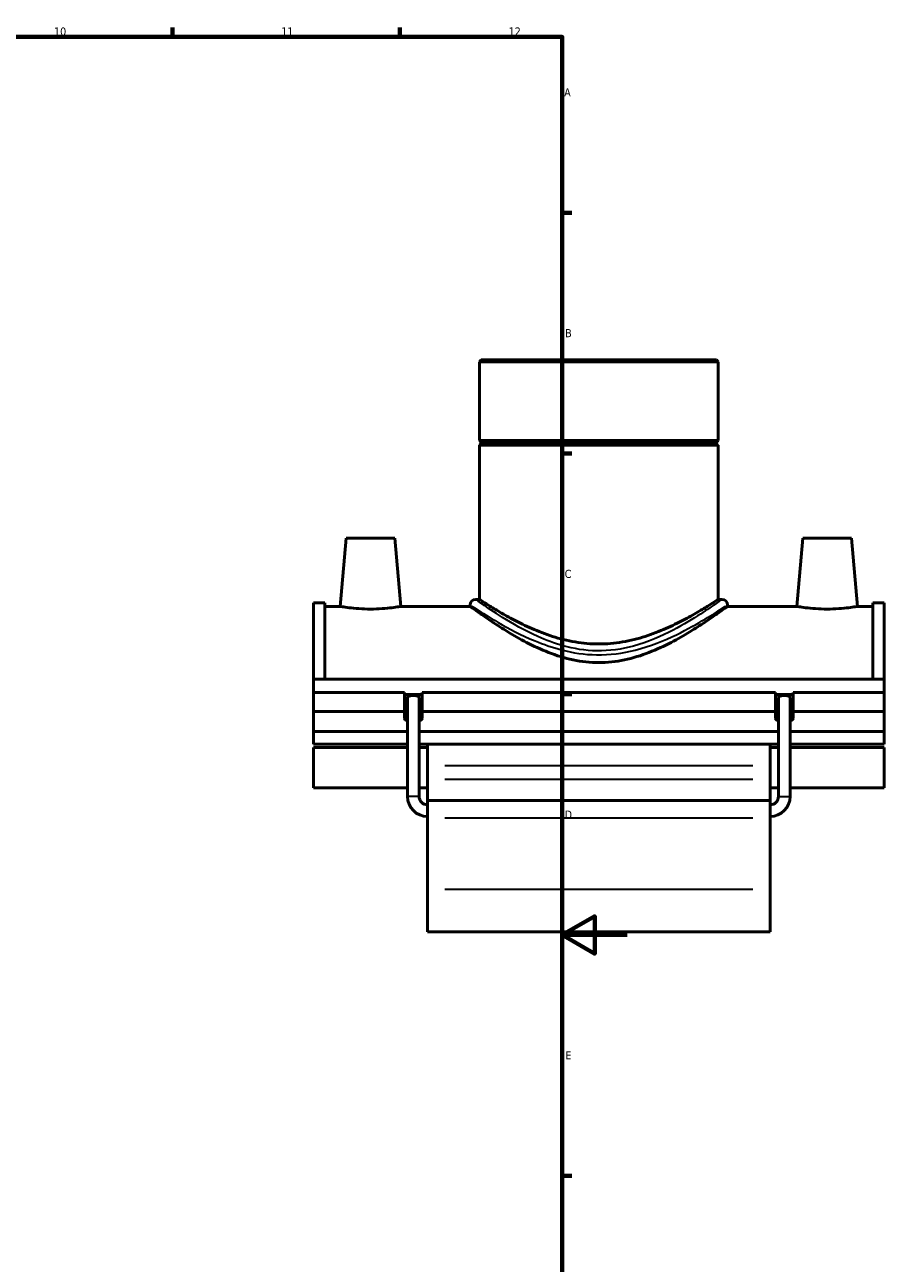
# Model space of a CAD drawing. Header units: millimetres. Extents: x -15 to 1062, y -217 to 1281.
# Tile 6 of 8: x 655 to 920, y 196 to 578. Entities that reach past the tile are written whole.
import ezdxf

# ---------------------------------------------------------------- set-up
doc = ezdxf.new("R2010")
doc.units = ezdxf.units.MM
for name, color, linetype, lineweight in [('Border (ISO)', 7, 'Continuous', 70), ('Visible (ISO)', 7, 'Continuous', 50), ('Visible Narrow (ISO)', 7, 'Continuous', 35)]:
    doc.layers.add(name, color=color, linetype=linetype, lineweight=lineweight)
doc.styles.add('Note Text (ISO)', font='tahoma.ttf')

# ---------------------------------------------------------------- blocks, each defined once
blk = doc.blocks.new('Borders Default Border')
at = {"layer": 'Border (ISO)'}
for p, q in [((700.83, 574), (700.83, 576.9)), ((770.92, 574), (770.92, 576.9)), ((821, 519.75), (823.9, 519.75)), ((821, 445.5), (823.9, 445.5)), ((821, 371.25), (823.9, 371.25)), ((821, 222.75), (823.9, 222.75))]:
    blk.add_line(p, q, dxfattribs=at)
at = {"layer": 'Border (ISO)', "flags": 128}
for points in [[(20, 20), (20, 574), (821, 574), (821, 20), (20, 20)], [(841, 297), (821, 297), (831, 302.77), (831, 291.23), (821, 297)]]:
    blk.add_lwpolyline(points, dxfattribs=at)
at = {"layer": 'Border (ISO)', "color": 232, "true_color": 0xca0064, "char_height": 2.5, "attachment_point": 7, "style": 'Note Text (ISO)'}
for s, insert in [('10', (664.29, 574.35)), ('11', (734.37, 574.4)), ('12', (804.46, 574.4)), ('A', (821.59, 555.62)), ('B', (821.89, 481.37)), ('C', (821.73, 407.08)), ('D', (821.73, 332.88)), ('E', (821.94, 258.63))]:
    blk.add_mtext(s, dxfattribs=dict(at, insert=insert))

msp = doc.modelspace()

# ---------------------------------------------------------------- linework, layer by layer
at = {"layer": 'Visible (ISO)'}
for p, q in [((795.996, 474.352), (795.43, 473.786)), ((869.082, 473.786), (795.43, 473.786)), ((795.43, 473.786), (795.43, 449.519)), ((795.996, 474.352), (868.516, 474.352)), ((868.516, 474.352), (869.082, 473.786)), ((869.082, 473.786), (869.082, 449.519)), ((795.43, 449.519), (869.082, 449.519)), ((795.93, 449.019), (795.43, 449.519)), ((795.93, 448.519), (795.43, 448.019)), ((869.082, 448.019), (795.43, 448.019)), ((795.43, 448.019), (795.43, 400.512)), ((795.93, 449.019), (868.582, 449.019)), ((795.93, 449.019), (795.93, 448.519)), ((868.582, 448.519), (795.93, 448.519)), ((868.582, 449.019), (869.082, 449.519)), ((868.582, 449.019), (868.582, 448.519)), ((868.582, 448.519), (869.082, 448.019)), ((869.082, 448.019), (869.082, 400.512)), ((754.356, 419.352), (752.519, 398.352)), ((754.356, 419.352), (769.356, 419.352)), ((769.356, 419.352), (771.193, 398.352)), ((895.156, 419.352), (893.319, 398.352)), ((910.156, 419.352), (895.156, 419.352)), ((910.156, 419.352), (911.993, 398.352)), ((744.256, 375.94), (744.256, 399.432)), ((747.776, 399.432), (744.256, 399.432)), ((747.776, 399.432), (747.776, 375.94)), ((747.776, 398.352), (752.519, 398.352)), ((771.193, 398.352), (792.597, 398.352)), ((792.597, 398.813), (792.597, 398.352)), ((795.43, 400.512), (794.296, 400.512)), ((870.215, 400.512), (869.082, 400.512)), ((871.915, 398.813), (871.915, 398.352)), ((871.915, 398.352), (893.319, 398.352)), ((911.993, 398.352), (916.736, 398.352)), ((916.736, 399.432), (916.736, 375.94)), ((920.256, 399.432), (916.736, 399.432)), ((920.256, 375.94), (920.256, 399.432)), ((744.256, 375.94), (920.256, 375.94)), ((744.256, 371.82), (744.256, 375.94)), ((920.256, 371.82), (920.256, 375.94)), ((744.256, 371.82), (772.356, 371.82)), ((744.256, 365.9), (744.256, 371.82)), ((772.356, 365.9), (772.356, 371.82)), ((772.356, 371.204), (777.756, 371.204)), ((777.756, 371.82), (777.756, 365.9)), ((777.756, 371.82), (886.756, 371.82)), ((886.756, 365.9), (886.756, 371.82)), ((886.756, 371.204), (892.156, 371.204)), ((892.156, 371.82), (892.156, 365.9)), ((892.156, 371.82), (920.256, 371.82)), ((920.256, 365.9), (920.256, 371.82)), ((773.256, 339.752), (773.256, 370.232)), ((776.856, 339.752), (776.856, 370.232)), ((887.656, 339.752), (887.656, 370.232)), ((891.256, 339.752), (891.256, 370.232)), ((744.256, 365.9), (772.356, 365.9)), ((744.256, 359.743), (744.256, 365.9)), ((772.356, 363.745), (772.356, 365.9)), ((777.756, 365.9), (777.756, 363.745)), ((777.756, 365.9), (886.756, 365.9)), ((886.756, 363.745), (886.756, 365.9)), ((892.156, 365.9), (892.156, 363.745)), ((892.156, 365.9), (920.256, 365.9)), ((920.256, 365.9), (920.256, 359.743)), ((773.256, 359.743), (744.256, 359.743)), ((744.256, 359.743), (744.256, 355.898)), ((887.656, 359.743), (776.856, 359.743)), ((920.256, 359.743), (891.256, 359.743)), ((920.256, 355.898), (920.256, 359.743)), ((744.256, 355.898), (773.256, 355.898)), ((776.856, 355.898), (887.656, 355.898)), ((779.456, 355.898), (779.456, 349.149)), ((885.056, 349.149), (885.056, 355.898)), ((891.256, 355.898), (920.256, 355.898)), ((744.256, 354.873), (744.256, 342.342)), ((744.256, 354.873), (773.256, 354.873)), ((776.856, 354.873), (779.456, 354.873)), ((885.056, 354.873), (887.656, 354.873)), ((891.256, 354.873), (920.256, 354.873)), ((920.256, 342.342), (920.256, 354.873)), ((779.456, 349.149), (779.456, 345.045)), ((885.056, 345.045), (885.056, 349.149)), ((779.456, 338.502), (779.456, 345.045)), ((885.056, 345.045), (885.056, 338.502)), ((744.256, 342.342), (773.256, 342.342)), ((776.856, 342.342), (779.456, 342.342)), ((885.056, 342.342), (887.656, 342.342)), ((891.256, 342.342), (920.256, 342.342)), ((779.456, 338.502), (779.456, 333.095)), ((779.456, 338.502), (885.056, 338.502)), ((885.056, 333.095), (885.056, 338.502)), ((779.456, 311.143), (779.456, 333.095)), ((885.056, 333.095), (885.056, 311.143)), ((779.456, 311.143), (779.456, 298.002)), ((885.056, 298.002), (885.056, 311.143)), ((779.456, 298.002), (885.056, 298.002))]:
    msp.add_line(p, q, dxfattribs=at)
for centre, radius, start, end in [((794.296, 398.813), 1.7, 90, 180), ((870.215, 398.813), 1.7, 0, 90), ((779.456, 339.752), 6.2, 180, 270), ((779.456, 339.752), 2.6, 180, 270), ((885.056, 339.752), 6.2, 270, 0), ((885.056, 339.752), 2.6, 270, 0)]:
    msp.add_arc(centre, radius, start, end, dxfattribs=at)
for centre, major_axis, ratio, start_param, end_param in [((775.056, 370.232), (1.8, 0), 0.3639702, 0, 3.1415927), ((889.456, 370.232), (1.8, 0), 0.3639702, 0, 3.1415927), ((775.056, 369.665), (-2.7, 0), 0.3420201, 0, 0.8410687), ((775.056, 369.665), (2.7, 0), 0.3420201, 5.4421166, 6.2831853), ((889.456, 369.665), (-2.7, 0), 0.3420201, 0, 0.8410687), ((889.456, 369.665), (2.7, 0), 0.3420201, 5.4421166, 6.2831853), ((775.056, 363.745), (-2.7, 0), 0.3420201, 0, 0.8410687), ((775.056, 363.745), (2.7, 0), 0.3420201, 5.4421166, 6.2831853), ((889.456, 363.745), (-2.7, 0), 0.3420201, 0, 0.8410687), ((889.456, 363.745), (2.7, 0), 0.3420201, 5.4421166, 6.2831853)]:
    msp.add_ellipse(centre, major_axis=major_axis, ratio=ratio, start_param=start_param, end_param=end_param, dxfattribs=at)
for points, knots in [([(771.193, 398.352), (771.193, 398.352), (770.961, 398.31), (770.017, 398.157), (769.306, 398.047), (767.657, 397.84), (766.607, 397.729), (764.298, 397.571), (763.039, 397.526), (760.675, 397.526), (759.419, 397.57), (757.114, 397.728), (756.065, 397.839), (754.413, 398.046), (753.699, 398.156), (752.752, 398.31), (752.519, 398.352), (752.519, 398.352)], [1.4154633, 1.4154633, 1.4154633, 1.4154633, 1.768291, 1.768291, 2.1211187, 2.1211187, 2.4760227, 2.4760227, 2.8309267, 2.8309267, 3.1851159, 3.1851159, 3.5393052, 3.5393052, 3.8928463, 3.8928463, 4.2463875, 4.2463875, 4.2463875, 4.2463875]), ([(871.915, 398.352), (871.915, 398.352), (871.655, 398.16), (870.598, 397.391), (869.801, 396.814), (867.739, 395.359), (866.473, 394.48), (863.598, 392.564), (861.989, 391.527), (858.577, 389.453), (856.64, 388.335), (852.418, 386.142), (850.133, 385.069), (845.316, 383.196), (842.779, 382.397), (837.575, 381.298), (834.907, 381.001), (829.605, 381.001), (826.937, 381.298), (821.733, 382.397), (819.196, 383.196), (814.379, 385.069), (812.094, 386.142), (807.872, 388.335), (805.935, 389.453), (802.523, 391.527), (800.913, 392.564), (798.039, 394.48), (796.773, 395.359), (794.711, 396.814), (793.914, 397.391), (792.857, 398.16), (792.597, 398.352), (792.597, 398.352)], [6.3026738, 6.3026738, 6.3026738, 6.3026738, 7.083096, 7.083096, 7.8635182, 7.8635182, 8.6439403, 8.6439403, 9.4243625, 9.4243625, 10.2196088, 10.2196088, 11.0148551, 11.0148551, 11.8101014, 11.8101014, 12.6053477, 12.6053477, 13.400594, 13.400594, 14.1958402, 14.1958402, 14.9910865, 14.9910865, 15.7863328, 15.7863328, 16.566755, 16.566755, 17.3471772, 17.3471772, 18.1275993, 18.1275993, 18.9080215, 18.9080215, 18.9080215, 18.9080215]), ([(832.256, 386.752), (829.84, 386.752), (827.383, 386.965), (822.563, 387.781), (820.198, 388.382), (815.703, 389.819), (813.567, 390.655), (809.625, 392.382), (807.818, 393.272), (804.63, 394.94), (803.126, 395.783), (800.449, 397.346), (799.275, 398.064), (797.369, 399.255), (796.636, 399.727), (795.666, 400.356), (795.43, 400.512), (795.43, 400.512)], [0, 0, 0, 0, 0.724863, 0.724863, 1.449726, 1.449726, 2.174589, 2.174589, 2.899452, 2.899452, 3.616998, 3.616998, 4.334544, 4.334544, 5.05209, 5.05209, 5.769636, 5.769636, 5.769636, 5.769636]), ([(869.082, 400.512), (869.082, 400.512), (868.846, 400.356), (867.875, 399.727), (867.142, 399.255), (865.237, 398.064), (864.063, 397.346), (861.386, 395.783), (859.882, 394.94), (856.694, 393.272), (854.887, 392.382), (850.945, 390.655), (848.809, 389.819), (844.313, 388.382), (841.949, 387.781), (837.129, 386.965), (834.672, 386.752), (832.256, 386.752)], [17.3089079, 17.3089079, 17.3089079, 17.3089079, 18.0264539, 18.0264539, 18.7439999, 18.7439999, 19.4615458, 19.4615458, 20.1790918, 20.1790918, 20.9039548, 20.9039548, 21.6288178, 21.6288178, 22.3536809, 22.3536809, 23.0785439, 23.0785439, 23.0785439, 23.0785439]), ([(911.993, 398.352), (911.993, 398.352), (911.76, 398.31), (910.813, 398.156), (910.099, 398.046), (908.447, 397.839), (907.398, 397.728), (905.093, 397.57), (903.837, 397.526), (902.656, 397.526), (901.473, 397.526), (900.214, 397.571), (897.905, 397.729), (896.855, 397.84), (895.206, 398.047), (894.495, 398.157), (893.551, 398.31), (893.319, 398.352), (893.319, 398.352)], [4.2463875, 4.2463875, 4.2463875, 4.2463875, 4.5999287, 4.5999287, 4.9534698, 4.9534698, 5.3076591, 5.3076591, 5.6618483, 5.6618483, 5.6618483, 6.0167523, 6.0167523, 6.3716563, 6.3716563, 6.724484, 6.724484, 7.0773117, 7.0773117, 7.0773117, 7.0773117])]:
    msp.add_open_spline(points, degree=3, knots=knots, dxfattribs=at)
at = {"layer": 'Visible Narrow (ISO)'}
for p, q in [((879.776, 349.149), (784.736, 349.149)), ((784.736, 345.045), (879.776, 345.045)), ((776.834, 339.752), (773.278, 339.752)), ((887.678, 339.752), (891.234, 339.752)), ((784.736, 333.095), (879.776, 333.095)), ((784.736, 311.143), (879.776, 311.143))]:
    msp.add_line(p, q, dxfattribs=at)
for points, knots in [([(793.126, 398.459), (793.491, 398.217), (794.04, 397.857), (796.267, 396.414), (798.501, 394.992), (804.421, 391.565), (808.261, 389.497), (815.185, 386.628), (817.901, 385.665), (824.205, 384.031), (827.87, 383.469), (835.619, 383.344), (839.672, 383.891), (848.146, 386.035), (852.422, 387.803), (859.575, 391.265), (862.56, 392.963), (867.138, 395.706), (868.859, 396.809), (870.625, 397.958), (871.074, 398.254), (871.387, 398.461)], [-30.7096803, -30.7096803, -30.7096803, -30.7096803, -30.0527298, -30.0527298, -28.6784928, -28.6784928, -27.1100403, -27.1100403, -26.2091213, -26.2091213, -25.135678, -25.135678, -23.9597994, -23.9597994, -22.4914437, -22.4914437, -21.1538864, -21.1538864, -19.9922682, -19.9922682, -19.4285483, -19.4285483, -19.4285483, -19.4285483]), ([(869.71, 400.15), (869.411, 399.936), (868.981, 399.631), (867.291, 398.446), (865.643, 397.309), (861.261, 394.48), (858.404, 392.729), (851.558, 389.16), (847.465, 387.336), (839.355, 385.125), (835.475, 384.561), (828.058, 384.69), (824.55, 385.27), (818.516, 386.955), (815.916, 387.948), (809.289, 390.906), (805.614, 393.038), (799.948, 396.572), (797.809, 398.039), (795.678, 399.526), (795.152, 399.899), (794.803, 400.148)], [19.4285483, 19.4285483, 19.4285483, 19.4285483, 19.9922682, 19.9922682, 21.1538864, 21.1538864, 22.4914437, 22.4914437, 23.9597994, 23.9597994, 25.135678, 25.135678, 26.2091213, 26.2091213, 27.1100403, 27.1100403, 28.6784928, 28.6784928, 30.0527298, 30.0527298, 30.7096803, 30.7096803, 30.7096803, 30.7096803])]:
    msp.add_open_spline(points, degree=3, knots=knots, dxfattribs=at)

# ---------------------------------------------------------------- block references
msp.add_blockref('Borders Default Border', (0, 0))

doc.saveas('drawing.dxf')
